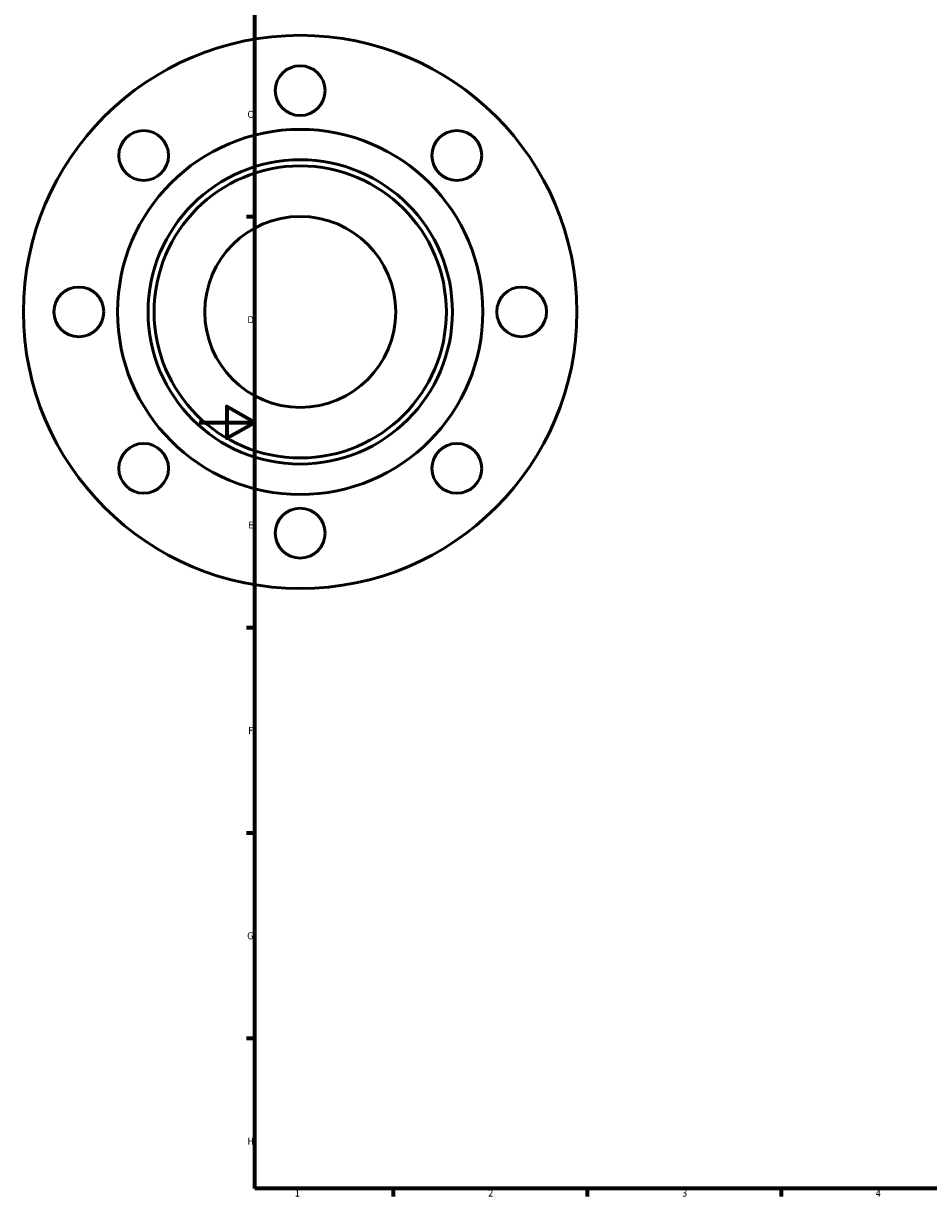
# Model space of a CAD drawing. Header units: millimetres. Extents: x -111 to 933, y -115 to 868.
# Tile 1 of 4: x -64 to 263, y 17 to 441. Entities that reach past the tile are written whole.
import ezdxf

# ---------------------------------------------------------------- set-up
doc = ezdxf.new("R2010")
doc.units = ezdxf.units.MM
doc.layers.add('Border (ISO)', color=7, linetype='Continuous', lineweight=70)
doc.layers.add('Visible (ISO)', color=7, linetype='Continuous', lineweight=50)
doc.styles.add('Note Text (ISO)', font='tahoma.ttf')

# ---------------------------------------------------------------- blocks, each defined once
blk = doc.blocks.new('Borders Default Border')
at = {"layer": 'Border (ISO)'}
for p, q in [((20, 371.25), (17.1, 371.25)), ((20, 222.75), (17.1, 222.75)), ((20, 148.5), (17.1, 148.5)), ((20, 74.25), (17.1, 74.25)), ((70.08, 20), (70.08, 17.1)), ((140.17, 20), (140.17, 17.1)), ((210.25, 20), (210.25, 17.1))]:
    blk.add_line(p, q, dxfattribs=at)
at = {"layer": 'Border (ISO)', "flags": 128}
for points in [[(20, 20), (20, 574), (821, 574), (821, 20), (20, 20)], [(0, 297), (20, 297), (10, 302.77), (10, 291.23), (20, 297)]]:
    blk.add_lwpolyline(points, dxfattribs=at)
at = {"layer": 'Border (ISO)', "color": 232, "true_color": 0xca0064, "char_height": 2.5, "attachment_point": 7, "style": 'Note Text (ISO)'}
for s, insert in [('C', (17.43, 407.08)), ('D', (17.43, 332.88)), ('E', (17.64, 258.63)), ('F', (17.7, 184.38)), ('G', (17.31, 110.08)), ('H', (17.44, 35.88)), ('1', (34.48, 17.1)), ('2', (104.37, 17.1)), ('3', (174.43, 17.05)), ('4', (244.42, 17.1))]:
    blk.add_mtext(s, dxfattribs=dict(at, insert=insert))

msp = doc.modelspace()

# ---------------------------------------------------------------- linework, layer by layer
at = {"layer": 'Visible (ISO)'}
for centre, radius in [((36.459, 336.927), 100), ((36.459, 416.927), 9), ((36.459, 336.927), 66), ((-20.11, 393.496), 9), ((93.027, 393.496), 9), ((36.459, 336.927), 55), ((36.459, 336.927), 52.8), ((36.459, 336.927), 34.5), ((-43.541, 336.927), 9), ((116.459, 336.927), 9), ((-20.11, 280.359), 9), ((93.027, 280.359), 9), ((36.459, 256.927), 9)]:
    msp.add_circle(centre, radius, dxfattribs=at)

# ---------------------------------------------------------------- block references
msp.add_blockref('Borders Default Border', (0, 0))

doc.saveas('drawing.dxf')
